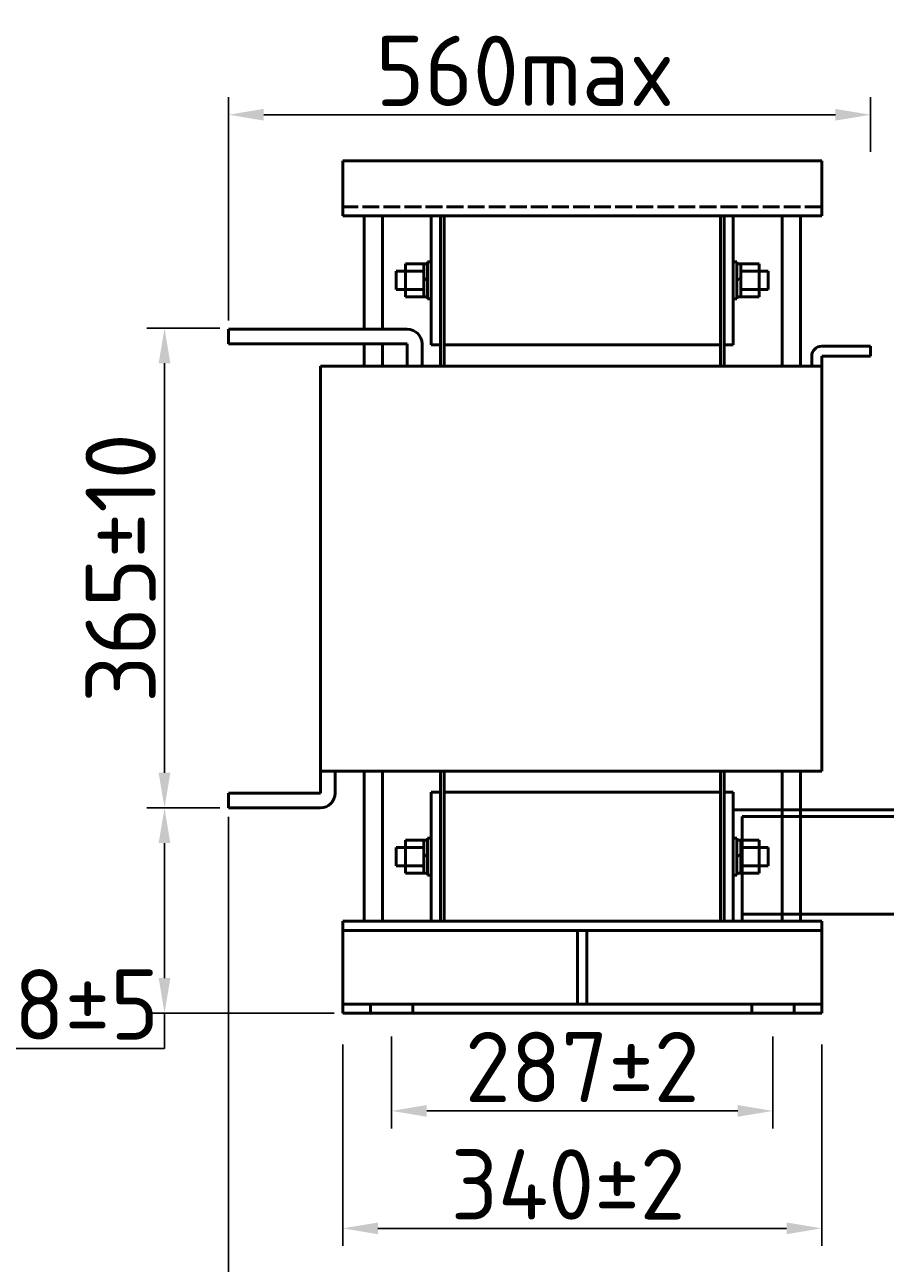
# Model space of a CAD drawing. Header units: millimetres. Extents: x -1139 to 2051, y -609 to 1445.
# Tile 3 of 5: x -11 to 602, y 534 to 1416. Entities that reach past the tile are written whole.
import ezdxf

# ---------------------------------------------------------------- set-up
doc = ezdxf.new("R2010")
doc.units = ezdxf.units.MM
doc.linetypes.add('ACAD_ISO02W100', pattern=[15, 12, -3])
doc.layers.get('0').update_dxf_attribs({"lineweight": 50})
doc.styles.add('GOST-2.304_Type-B', font='GOST Common.ttf')
doc.dimstyles.new('ISO-25', dxfattribs={"dimtxt": 5, "dimasz": 2.5, "dimexe": 1.25, "dimexo": 0.625, "dimtad": 1, "dimtoh": 1, "dimdec": 0, "dimtxsty": 'GOST-2.304_Type-B', "dimcen": 2.5, "dimadec": 0, "dimazin": 0, "dimtfac": 1, "dimtdec": 0, "dimtmove": 0, "dimatfit": 3, "dimfxl": 1, "dimarcsym": 0})

# ---------------------------------------------------------------- blocks, each defined once
blk = doc.blocks.new('*D64')
at = {"color": 0, "lineweight": -2, "transparency": 16777216}
for p, q in [((215.73, 690.12), (215.73, 546.75)), ((556.62, 690.12), (556.62, 546.75)), ((531.62, 559.25), (240.73, 559.25))]:
    blk.add_line(p, q, dxfattribs=at)
at = {"color": 0, "transparency": 16777216}
for points in [[(240.73, 563.42), (240.73, 555.08), (215.73, 559.25)], [(531.62, 563.42), (531.62, 555.08), (556.62, 559.25)]]:
    blk.add_solid(points, dxfattribs=at)
at = {"layer": 'Defpoints', "color": 0, "transparency": 16777216}
for p in [(215.73, 696.37), (556.62, 696.37), (215.73, 559.25)]:
    blk.add_point(p, dxfattribs=at)
at = {"color": 0, "transparency": 16777216, "insert": (376.14, 590.5), "char_height": 50, "attachment_point": 5, "style": 'GOST-2.304_Type-B'}
blk.add_mtext('340%%P2', dxfattribs=at)
blk = doc.blocks.new('*D67')
at = {"color": 0, "lineweight": -2, "transparency": 16777216}
for p, q in [((134.44, 1205.74), (134.44, 1364.7)), ((591.39, 1325.71), (591.39, 1364.7)), ((566.39, 1352.2), (159.44, 1352.2))]:
    blk.add_line(p, q, dxfattribs=at)
at = {"color": 0, "transparency": 16777216}
for points in [[(159.44, 1356.37), (159.44, 1348.04), (134.44, 1352.2)], [(566.39, 1356.37), (566.39, 1348.04), (591.39, 1352.2)]]:
    blk.add_solid(points, dxfattribs=at)
at = {"layer": 'Defpoints', "color": 0, "transparency": 16777216}
for p in [(134.44, 1352.2), (591.39, 1319.46), (134.44, 1199.49)]:
    blk.add_point(p, dxfattribs=at)
at = {"color": 0, "transparency": 16777216, "insert": (345.53, 1383.45), "char_height": 50, "attachment_point": 5, "style": 'GOST-2.304_Type-B'}
blk.add_mtext('560max', dxfattribs=at)
blk = doc.blocks.new('*D63')
at = {"color": 0, "lineweight": -2, "transparency": 16777216}
for p, q in [((250.47, 695.91), (250.47, 630.36)), ((521.87, 695.91), (521.87, 630.36)), ((496.87, 642.86), (275.47, 642.86))]:
    blk.add_line(p, q, dxfattribs=at)
at = {"color": 0, "transparency": 16777216}
for points in [[(275.47, 647.03), (275.47, 638.7), (250.47, 642.86)], [(496.87, 647.03), (496.87, 638.7), (521.87, 642.86)]]:
    blk.add_solid(points, dxfattribs=at)
at = {"layer": 'Defpoints', "color": 0, "transparency": 16777216}
for p in [(250.47, 702.16), (521.87, 702.16), (250.47, 642.86)]:
    blk.add_point(p, dxfattribs=at)
at = {"color": 0, "transparency": 16777216, "insert": (386.17, 674.11), "char_height": 50, "attachment_point": 5, "style": 'GOST-2.304_Type-B'}
blk.add_mtext('287%%P2', dxfattribs=at)
blk = doc.blocks.new('*D66')
at = {"color": 0, "lineweight": -2, "transparency": 16777216}
for p, q in [((128.19, 1200.25), (76.28, 1200.25)), ((88.78, 1175.25), (88.78, 883.6)), ((128.19, 858.6), (76.28, 858.6))]:
    blk.add_line(p, q, dxfattribs=at)
at = {"color": 0, "transparency": 16777216}
for points in [[(84.61, 1175.25), (92.94, 1175.25), (88.78, 1200.25)], [(84.61, 883.6), (92.94, 883.6), (88.78, 858.6)]]:
    blk.add_solid(points, dxfattribs=at)
at = {"layer": 'Defpoints', "color": 0, "transparency": 16777216}
for p in [(134.44, 1200.25), (88.78, 858.6), (134.44, 858.6)]:
    blk.add_point(p, dxfattribs=at)
at = {"color": 0, "transparency": 16777216, "insert": (57.53, 1029.43), "char_height": 50, "attachment_point": 5, "rotation": 90, "style": 'GOST-2.304_Type-B'}
blk.add_mtext('365%%P10', dxfattribs=at)
blk = doc.blocks.new('*D65')
at = {"color": 0, "lineweight": -2, "transparency": 16777216}
for p, q in [((127.43, 858.6), (76.28, 858.6)), ((88.78, 833.6), (88.78, 737.41)), ((209.48, 712.41), (76.28, 712.41)), ((88.78, 712.41), (88.78, 687.41)), ((88.78, 687.41), (-72.47, 687.41))]:
    blk.add_line(p, q, dxfattribs=at)
at = {"color": 0, "transparency": 16777216}
for points in [[(84.61, 833.6), (92.94, 833.6), (88.78, 858.6)], [(84.61, 737.41), (92.94, 737.41), (88.78, 712.41)]]:
    blk.add_solid(points, dxfattribs=at)
at = {"layer": 'Defpoints', "color": 0, "transparency": 16777216}
for p in [(133.68, 858.6), (88.78, 712.41), (215.73, 712.41)]:
    blk.add_point(p, dxfattribs=at)
at = {"color": 0, "transparency": 16777216, "insert": (5.03, 718.66), "char_height": 50, "attachment_point": 5, "style": 'GOST-2.304_Type-B'}
blk.add_mtext('128%%P5', dxfattribs=at)
blk = doc.blocks.new('*D62')
at = {"color": 0, "lineweight": -2, "transparency": 16777216}
for p, q in [((134.44, 852.35), (134.44, 456.13)), ((1033.8, 706.16), (1033.8, 456.13)), ((159.44, 468.63), (1008.8, 468.63))]:
    blk.add_line(p, q, dxfattribs=at)
at = {"color": 0, "transparency": 16777216}
for points in [[(159.44, 472.79), (159.44, 464.46), (134.44, 468.63)], [(1008.8, 472.79), (1008.8, 464.46), (1033.8, 468.63)]]:
    blk.add_solid(points, dxfattribs=at)
at = {"layer": 'Defpoints', "color": 0, "transparency": 16777216}
for p in [(134.44, 858.6), (1033.8, 712.41), (1033.8, 468.63)]:
    blk.add_point(p, dxfattribs=at)
at = {"color": 0, "transparency": 16777216, "insert": (584.12, 499.88), "char_height": 50, "attachment_point": 5, "style": 'GOST-2.304_Type-B'}
blk.add_mtext('830MAX', dxfattribs=at)

msp = doc.modelspace()

# ---------------------------------------------------------------- linework, layer by layer
for p, q in [((215.73, 1280.13), (215.73, 1319.46)), ((215.73, 1319.46), (556.62, 1319.46)), ((556.62, 1319.46), (556.62, 1280.13)), ((556.62, 1280.13), (215.73, 1280.13)), ((230.8, 1280.13), (230.8, 1199.49)), ((243.92, 1280.13), (243.92, 1199.49)), ((278.66, 1280.13), (278.66, 1188.35)), ((285.22, 1280.13), (278.66, 1280.13)), ((285.22, 1188.35), (285.22, 1280.13)), ((285.22, 1280.13), (287.84, 1280.13)), ((285.22, 1173.27), (285.22, 1280.13)), ((484.51, 1280.13), (287.84, 1280.13)), ((287.84, 1280.13), (287.84, 1188.35)), ((287.84, 1280.13), (287.84, 1173.27)), ((487.13, 1280.13), (484.51, 1280.13)), ((484.51, 1280.13), (484.51, 1173.27)), ((487.13, 1188.35), (487.13, 1280.13)), ((487.13, 1280.13), (493.68, 1280.13)), ((487.13, 1173.27), (487.13, 1280.13)), ((493.68, 1280.13), (493.68, 1188.35)), ((528.43, 1280.13), (528.43, 1173.27)), ((556.62, 1280.13), (534.98, 1280.13)), ((541.54, 1280.13), (541.54, 1173.27)), ((260.3, 1222.44), (260.3, 1246.04)), ((260.3, 1246.04), (273.42, 1246.04)), ((273.42, 1246.04), (273.42, 1222.44)), ((276.04, 1246.04), (273.42, 1246.04)), ((278.66, 1247.35), (276.04, 1247.35)), ((276.04, 1247.35), (276.04, 1221.13)), ((276.04, 1222.44), (276.04, 1246.04)), ((493.68, 1247.35), (496.31, 1247.35)), ((496.31, 1247.35), (496.31, 1221.13)), ((496.31, 1222.44), (496.31, 1246.04)), ((496.31, 1246.04), (498.93, 1246.04)), ((512.04, 1246.04), (498.93, 1246.04)), ((498.93, 1246.04), (498.93, 1222.44)), ((512.04, 1222.44), (512.04, 1246.04)), ((253.75, 1227.68), (253.75, 1240.79)), ((253.75, 1240.79), (260.3, 1240.79)), ((260.3, 1240.79), (273.42, 1240.79)), ((276.04, 1234.24), (273.42, 1236.18)), ((496.31, 1234.24), (498.93, 1236.18)), ((512.04, 1240.79), (498.93, 1240.79)), ((518.59, 1240.79), (512.04, 1240.79)), ((518.59, 1227.68), (518.59, 1240.79)), ((260.3, 1227.68), (253.75, 1227.68)), ((273.42, 1227.68), (260.3, 1227.68)), ((498.93, 1227.68), (512.04, 1227.68)), ((512.04, 1227.68), (518.59, 1227.68)), ((273.42, 1222.44), (260.3, 1222.44)), ((273.42, 1222.44), (276.04, 1222.44)), ((276.04, 1221.13), (278.66, 1221.13)), ((496.31, 1221.13), (493.68, 1221.13)), ((498.93, 1222.44), (496.31, 1222.44)), ((498.93, 1222.44), (512.04, 1222.44)), ((261.62, 1199.49), (134.44, 1199.49)), ((134.44, 1199.49), (134.44, 1189)), ((134.44, 1189), (261.62, 1189)), ((230.8, 1189), (230.8, 1173.27)), ((243.92, 1189), (243.92, 1173.27)), ((261.62, 1189), (261.62, 1173.27)), ((272.1, 1173.27), (272.1, 1189)), ((278.66, 1188.35), (285.22, 1188.35)), ((287.84, 1188.35), (484.51, 1188.35)), ((493.68, 1188.35), (487.13, 1188.35)), ((556.62, 1187.43), (591.39, 1187.43)), ((591.39, 1187.43), (591.39, 1180.35)), ((556.62, 1173.27), (199.72, 1173.27)), ((199.72, 1173.27), (199.72, 884.82)), ((285.22, 1173.27), (272.1, 1173.27)), ((487.13, 1173.27), (523.84, 1173.27)), ((549.54, 1173.27), (549.54, 1180.35)), ((556.62, 1180.35), (556.62, 1173.27)), ((591.39, 1180.35), (556.62, 1180.35)), ((556.62, 1173.27), (556.62, 884.82)), ((199.72, 884.82), (556.62, 884.82)), ((199.72, 884.82), (199.72, 869.09)), ((210.21, 869.09), (210.21, 884.82)), ((230.8, 884.82), (230.8, 777.97)), ((243.92, 884.82), (243.92, 777.97)), ((285.22, 777.97), (285.22, 884.82)), ((287.84, 884.82), (287.84, 777.97)), ((484.51, 884.82), (484.51, 777.97)), ((487.13, 777.97), (487.13, 884.82)), ((528.43, 884.82), (528.43, 777.97)), ((541.54, 884.82), (541.54, 777.97)), ((199.72, 869.09), (134.44, 869.09)), ((134.44, 869.09), (134.44, 858.6)), ((278.66, 777.97), (278.66, 869.75)), ((278.66, 869.75), (285.22, 869.75)), ((287.84, 869.75), (484.51, 869.75)), ((493.68, 869.75), (487.13, 869.75)), ((493.68, 777.97), (493.68, 869.75)), ((134.44, 858.6), (199.72, 858.6)), ((1033.8, 857.24), (493.68, 857.24)), ((500.05, 852.46), (1033.8, 852.46)), ((500.05, 852.46), (500.05, 777.97)), ((253.75, 817.3), (253.75, 830.41)), ((253.75, 830.41), (260.3, 830.41)), ((260.3, 812.06), (260.3, 835.66)), ((260.3, 835.66), (273.42, 835.66)), ((260.3, 830.41), (273.42, 830.41)), ((273.42, 835.66), (273.42, 812.06)), ((276.04, 835.66), (273.42, 835.66)), ((278.66, 836.97), (276.04, 836.97)), ((276.04, 836.97), (276.04, 810.75)), ((276.04, 812.06), (276.04, 835.66)), ((493.68, 836.97), (496.31, 836.97)), ((496.31, 836.97), (496.31, 810.75)), ((496.31, 812.06), (496.31, 835.66)), ((496.31, 835.66), (498.93, 835.66)), ((512.04, 835.66), (498.93, 835.66)), ((498.93, 835.66), (498.93, 812.06)), ((512.04, 830.41), (498.93, 830.41)), ((512.04, 812.06), (512.04, 835.66)), ((518.59, 830.41), (512.04, 830.41)), ((518.59, 817.3), (518.59, 830.41)), ((276.04, 823.86), (273.42, 825.8)), ((496.31, 823.86), (498.93, 825.8)), ((260.3, 817.3), (253.75, 817.3)), ((273.42, 817.3), (260.3, 817.3)), ((273.42, 812.06), (260.3, 812.06)), ((273.42, 812.06), (276.04, 812.06)), ((498.93, 812.06), (496.31, 812.06)), ((498.93, 817.3), (512.04, 817.3)), ((498.93, 812.06), (512.04, 812.06)), ((512.04, 817.3), (518.59, 817.3)), ((276.04, 810.75), (278.66, 810.75)), ((496.31, 810.75), (493.68, 810.75)), ((556.62, 777.97), (215.73, 777.97)), ((215.73, 777.97), (215.73, 712.41)), ((285.22, 777.97), (278.66, 777.97)), ((287.84, 777.97), (285.22, 777.97)), ((484.51, 777.97), (287.84, 777.97)), ((484.51, 777.97), (487.13, 777.97)), ((487.13, 777.97), (493.68, 777.97)), ((890.2, 782.93), (500.05, 782.93)), ((541.54, 777.97), (528.43, 777.97)), ((556.62, 712.41), (556.62, 777.97)), ((556.62, 771.41), (215.73, 771.41)), ((382.89, 771.41), (382.89, 718.97)), ((389.45, 771.41), (389.45, 718.97)), ((215.73, 718.97), (556.62, 718.97)), ((235.39, 718.97), (235.39, 712.41)), ((265.55, 718.97), (265.55, 712.41)), ((506.79, 718.97), (506.79, 712.41)), ((536.95, 718.97), (536.95, 712.41)), ((215.73, 712.41), (556.62, 712.41)), ((265.55, 712.41), (235.39, 712.41)), ((536.95, 712.41), (506.79, 712.41)), ((536.95, 712.41), (506.79, 712.41))]:
    msp.add_line(p, q)
at = {"linetype": 'ACAD_ISO02W100'}
msp.add_line((556.62, 1286.68), (215.73, 1286.68), dxfattribs=at)
for centre, radius, start, end in [((261.62, 1189), 10.49, 0, 90), ((556.62, 1180.35), 7.08, 90, 180), ((199.72, 869.09), 10.49, 270, 0)]:
    msp.add_arc(centre, radius, start, end)

# ---------------------------------------------------------------- dimensions: what is measured, and where the dimension line sits
for base, p1, p2, text, picture, middle in [((134.44, 1352.2), (591.39, 1319.46), (134.44, 1199.49), '560max', '*D67', (345.53, 1352.2)), ((215.73, 559.25), (556.62, 696.37), (215.73, 696.37), '340%%P2', '*D64', (376.14, 559.25))]:
    dim = msp.add_linear_dim(base=base, p1=p1, p2=p2, angle=180, text=text, dimstyle='ISO-25')
    dim.commit()
    dim.dimension.update_dxf_attribs({"geometry": picture, "text_midpoint": middle, "dimtype": 160})
for base, p1, p2, angle, text, picture, middle in [((88.78, 858.6), (134.44, 1200.25), (134.44, 858.6), 90, '365%%P10', '*D66', (57.53, 1029.43)), ((88.78, 712.41), (133.68, 858.6), (215.73, 712.41), 90, '128%%P5', '*D65', (5.03, 718.66)), ((250.47, 642.86), (521.87, 702.16), (250.47, 702.16), 180, '287%%P2', '*D63', (386.17, 674.11))]:
    dim = msp.add_linear_dim(base=base, p1=p1, p2=p2, angle=angle, text=text, dimstyle='ISO-25')
    dim.commit()
    dim.dimension.update_dxf_attribs({"geometry": picture, "text_midpoint": middle})
dim = msp.add_linear_dim(base=(1033.8, 468.63), p1=(134.44, 858.6), p2=(1033.8, 712.41), text='830MAX', dimstyle='ISO-25')
dim.commit()
dim.dimension.update_dxf_attribs({"geometry": '*D62', "text_midpoint": (584.12, 499.88)})

doc.saveas('drawing.dxf')
